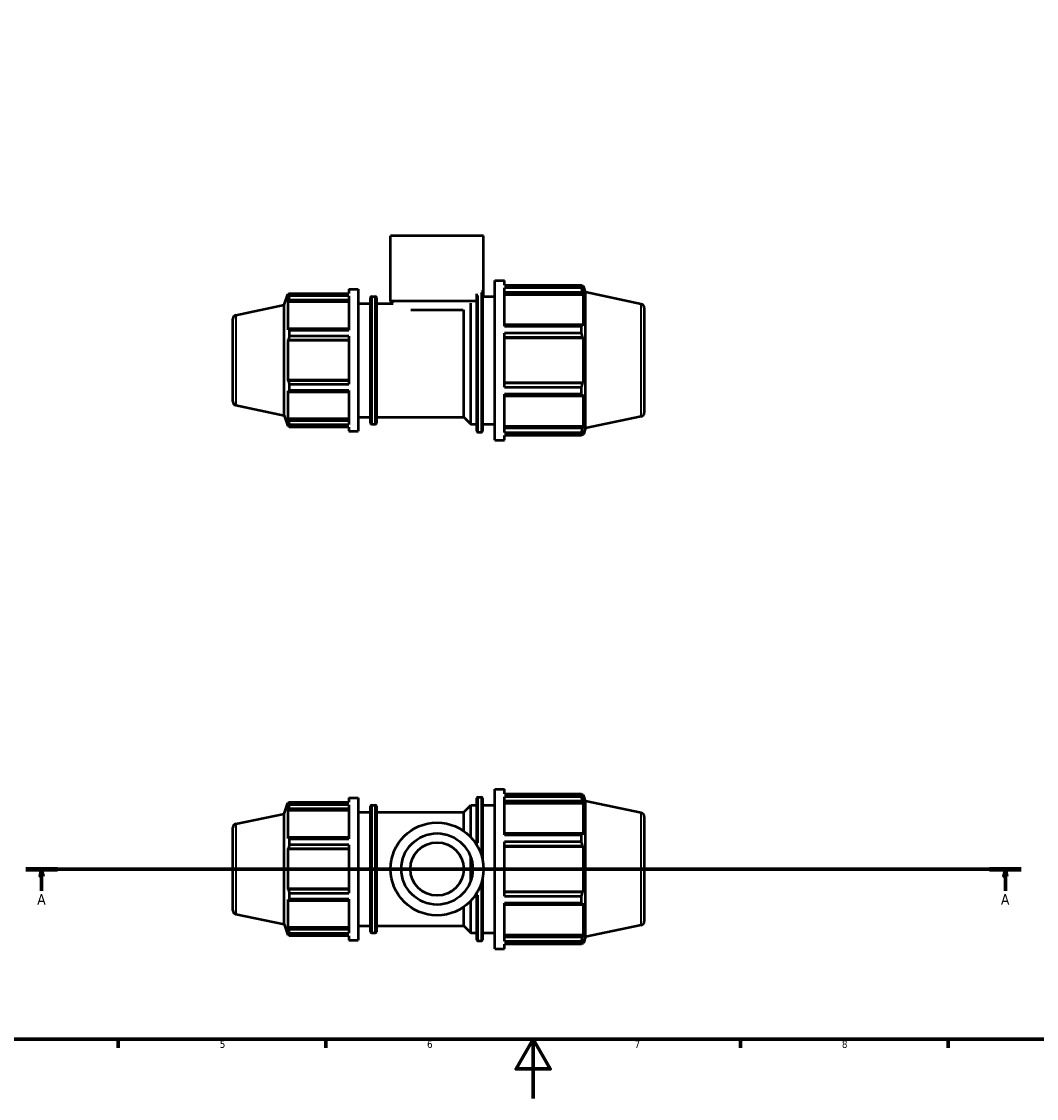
# Model space of a CAD drawing. Header units: millimetres. Extents: x 0 to 931, y 0 to 737.
# Tile 2 of 6: x 248 to 591, y 0 to 364. Entities that reach past the tile are written whole.
import ezdxf

# ---------------------------------------------------------------- set-up
doc = ezdxf.new("R2010")
doc.units = ezdxf.units.MM
doc.linetypes.add('CHAIN', pattern=[0.7087, 0.4724, -0.0591, 0.1181, -0.0591])
for name, color, linetype, lineweight in [('Border (ISO)', 7, 'Continuous', 70), ('Section Line (ISO)', 7, 'CHAIN', 70), ('Visible (ISO)', 7, 'Continuous', 50), ('Visible Narrow (ISO)', 7, 'Continuous', 35)]:
    doc.layers.add(name, color=color, linetype=linetype, lineweight=lineweight)
doc.styles.add('Label Text (ISO)', font='tahoma.ttf')
doc.styles.add('Note Text (ISO)', font='tahoma.ttf')

# ---------------------------------------------------------------- blocks, each defined once
blk = doc.blocks.new('Borders Default Border')
at = {"layer": 'Border (ISO)'}
for p, q in [((280.33, 20), (280.33, 17.1)), ((350.42, 20), (350.42, 17.1)), ((490.58, 20), (490.58, 17.1)), ((560.67, 20), (560.67, 17.1))]:
    blk.add_line(p, q, dxfattribs=at)
at = {"layer": 'Border (ISO)', "flags": 128}
for points in [[(20, 20), (20, 574), (821, 574), (821, 20), (20, 20)], [(420.5, 0), (420.5, 20), (414.73, 10), (426.27, 10), (420.5, 20)]]:
    blk.add_lwpolyline(points, dxfattribs=at)
at = {"layer": 'Border (ISO)', "color": 232, "true_color": 0xca0064, "char_height": 2.5, "attachment_point": 7, "style": 'Note Text (ISO)'}
for s, insert in [('5', (314.64, 17.05)), ('6', (384.66, 17.05)), ('7', (454.77, 17.1)), ('8', (524.81, 17.04))]:
    blk.add_mtext(s, dxfattribs=dict(at, insert=insert))
blk = doc.blocks.new('2dTransSection0')
at = {"layer": 'Section Line (ISO)', "linetype": 'CHAIN'}
blk.add_line((249.12, 77.53), (585.38, 77.53), dxfattribs=at)
at = {"layer": 'Section Line (ISO)', "linetype": 'Continuous', "lineweight": 140}
for p, q in [((249.12, 77.53), (259.8, 77.53)), ((574.7, 77.53), (585.38, 77.53))]:
    blk.add_line(p, q, dxfattribs=at)
at = {"layer": 'Section Line (ISO)', "linetype": 'Continuous'}
for p, q in [((254.46, 77.53), (253.96, 75.03)), ((254.46, 75.03), (254.46, 77.53)), ((254.96, 75.03), (254.46, 77.53)), ((580.04, 77.53), (579.54, 75.03)), ((580.04, 75.03), (580.04, 77.53)), ((580.54, 75.03), (580.04, 77.53)), ((253.96, 75.03), (254.96, 75.03)), ((254.46, 70.21), (254.46, 75.03)), ((579.54, 75.03), (580.54, 75.03)), ((580.04, 70.21), (580.04, 75.03))]:
    blk.add_line(p, q, dxfattribs=at)
at = {"layer": 'Section Line (ISO)', "linetype": 'Continuous', "flags": 128}
for points in [[(254.96, 75.03), (254.46, 77.53), (253.96, 75.03), (254.96, 75.03)], [(580.54, 75.03), (580.04, 77.53), (579.54, 75.03), (580.54, 75.03)]]:
    blk.add_lwpolyline(points, dxfattribs=at)
at = {"layer": 'Section Line (ISO)'}
for points in [[(254.96, 75.03), (254.46, 77.53), (253.96, 75.03), (254.96, 75.03)], [(580.54, 75.03), (580.04, 77.53), (579.54, 75.03), (580.54, 75.03)]]:
    blk.add_solid(points, dxfattribs=at)
at = {"layer": 'Section Line (ISO)', "char_height": 3.5, "attachment_point": 7, "style": 'Label Text (ISO)'}
for insert in [(252.97, 65.53), (578.55, 65.53)]:
    blk.add_mtext('A', dxfattribs=dict(at, insert=insert))

msp = doc.modelspace()

# ---------------------------------------------------------------- linework, layer by layer
at = {"layer": 'Visible (ISO)'}
for p, q in [((403.707, 291.427), (372.355, 291.427)), ((372.355, 269.427), (372.355, 291.427)), ((403.707, 271.027), (403.707, 291.427)), ((358.226, 273.427), (358.226, 272.01)), ((358.226, 273.427), (361.426, 273.427)), ((361.426, 273.427), (361.426, 225.427)), ((403.424, 273.143), (403.424, 225.527)), ((407.594, 222.427), (407.594, 276.427)), ((407.594, 276.427), (410.794, 276.427)), ((410.794, 274.832), (410.794, 276.427)), ((410.794, 274.832), (436.865, 274.832)), ((410.794, 260.927), (410.794, 273.856)), ((436.865, 273.856), (410.794, 273.856)), ((436.865, 273.856), (436.865, 274.832)), ((437.018, 274.537), (437.479, 274.537)), ((437.479, 273.375), (437.216, 274.148)), ((438.174, 272.398), (437.479, 274.537)), ((437.479, 273.375), (437.479, 274.537)), ((336.406, 268.121), (337.585, 271.747)), ((337.585, 271.747), (337.585, 270.714)), ((337.995, 271.747), (337.585, 271.747)), ((337.819, 271.401), (337.585, 270.714)), ((337.585, 269.225), (337.819, 269.864)), ((337.819, 269.864), (358.226, 269.864)), ((338.131, 272.01), (358.226, 272.01)), ((338.131, 271.142), (338.131, 272.01)), ((358.226, 271.142), (338.131, 271.142)), ((358.226, 271.142), (358.226, 259.649)), ((365.596, 228.227), (365.596, 270.627)), ((365.996, 271.027), (367.182, 271.027)), ((367.582, 270.627), (367.582, 228.227)), ((401.417, 269.427), (372.355, 269.427)), ((373.155, 268.627), (372.355, 269.427)), ((401.438, 225.527), (401.438, 271.905)), ((403.707, 271.027), (407.594, 271.027)), ((410.794, 272.419), (437.216, 272.419)), ((410.794, 271.7), (437.479, 271.7)), ((437.216, 272.419), (437.479, 271.7)), ((437.479, 261.022), (437.479, 271.7)), ((438.174, 226.457), (438.174, 272.398)), ((457.041, 268.388), (438.174, 272.398)), ((320.021, 264.638), (336.406, 268.121)), ((336.406, 230.734), (336.406, 268.121)), ((358.226, 269.225), (337.585, 269.225)), ((337.585, 269.225), (337.585, 259.734)), ((361.426, 268.627), (365.596, 268.627)), ((367.582, 268.627), (373.155, 268.627)), ((396.839, 266.369), (379.223, 266.369)), ((397.053, 230.227), (397.053, 266.433)), ((399.453, 227.827), (399.453, 268.731)), ((458.031, 267.165), (458.031, 231.69)), ((319.031, 235.44), (319.031, 263.415)), ((337.819, 260.066), (337.585, 259.734)), ((358.226, 260.066), (337.819, 260.066)), ((338.131, 259.649), (358.226, 259.649)), ((338.131, 257.554), (338.131, 259.649)), ((437.216, 261.396), (410.794, 261.396)), ((410.794, 260.927), (436.865, 260.927)), ((410.794, 240.285), (410.794, 258.57)), ((436.865, 258.57), (410.794, 258.57)), ((436.865, 258.57), (436.865, 260.927)), ((437.479, 261.022), (437.216, 261.396)), ((337.585, 256.139), (337.819, 256.356)), ((358.226, 256.139), (337.585, 256.139)), ((337.585, 256.139), (337.585, 242.716)), ((337.819, 256.356), (358.226, 256.356)), ((358.226, 257.554), (338.131, 257.554)), ((358.226, 257.554), (358.226, 241.301)), ((410.794, 257.222), (437.216, 257.222)), ((410.794, 256.978), (437.479, 256.978)), ((437.216, 257.222), (437.479, 256.978)), ((437.479, 241.877), (437.479, 256.978)), ((358.226, 242.716), (337.585, 242.716)), ((337.819, 242.499), (337.585, 242.716)), ((358.226, 242.499), (337.819, 242.499)), ((338.131, 241.301), (358.226, 241.301)), ((338.131, 239.206), (338.131, 241.301)), ((410.794, 241.877), (437.479, 241.877)), ((437.216, 241.633), (410.794, 241.633)), ((410.794, 240.285), (436.865, 240.285)), ((436.865, 237.928), (436.865, 240.285)), ((437.479, 241.877), (437.216, 241.633)), ((337.585, 239.121), (337.819, 238.789)), ((337.585, 239.121), (337.585, 229.629)), ((337.819, 238.789), (358.226, 238.789)), ((358.226, 239.206), (338.131, 239.206)), ((358.226, 239.206), (358.226, 227.713)), ((410.794, 224.999), (410.794, 237.928)), ((436.865, 237.928), (410.794, 237.928)), ((410.794, 237.459), (437.216, 237.459)), ((437.216, 237.459), (437.479, 237.833)), ((437.479, 227.155), (437.479, 237.833)), ((320.021, 234.217), (336.406, 230.734)), ((336.406, 230.734), (337.585, 227.107)), ((358.226, 229.629), (337.585, 229.629)), ((337.819, 228.991), (337.585, 229.629)), ((361.426, 230.227), (365.596, 230.227)), ((367.582, 230.227), (397.053, 230.227)), ((397.053, 230.227), (399.453, 227.827)), ((457.041, 230.467), (438.174, 226.457)), ((337.585, 228.14), (337.819, 227.454)), ((337.585, 228.14), (337.585, 227.107)), ((337.995, 227.107), (337.585, 227.107)), ((358.226, 228.991), (337.819, 228.991)), ((338.131, 227.713), (358.226, 227.713)), ((338.131, 226.845), (338.131, 227.713)), ((358.226, 226.845), (338.131, 226.845)), ((358.226, 226.845), (358.226, 225.427)), ((365.996, 227.827), (367.182, 227.827)), ((399.453, 227.827), (401.438, 227.827)), ((403.424, 227.827), (407.594, 227.827)), ((410.794, 227.155), (437.479, 227.155)), ((437.216, 226.436), (410.794, 226.436)), ((437.479, 227.155), (437.216, 226.436)), ((438.174, 226.457), (437.479, 224.317)), ((358.226, 225.427), (361.426, 225.427)), ((401.838, 225.127), (403.024, 225.127)), ((407.594, 222.427), (410.794, 222.427)), ((410.794, 224.999), (436.865, 224.999)), ((410.794, 222.427), (410.794, 224.022)), ((436.865, 224.022), (410.794, 224.022)), ((436.865, 224.022), (436.865, 224.999)), ((437.018, 224.317), (437.479, 224.317)), ((437.216, 224.707), (437.479, 225.48)), ((437.479, 224.317), (437.479, 225.48)), ((407.594, 50.529), (407.594, 104.529)), ((407.594, 104.529), (410.794, 104.529)), ((410.794, 102.934), (410.794, 104.529)), ((410.794, 102.934), (436.865, 102.934)), ((410.794, 89.028), (410.794, 101.958)), ((436.865, 101.958), (410.794, 101.958)), ((436.865, 101.958), (436.865, 102.934)), ((437.018, 102.639), (437.479, 102.639)), ((437.479, 101.477), (437.216, 102.249)), ((438.174, 100.5), (437.479, 102.639)), ((437.479, 101.477), (437.479, 102.639)), ((336.406, 96.222), (337.585, 99.849)), ((337.585, 99.849), (337.585, 98.816)), ((337.995, 99.849), (337.585, 99.849)), ((337.819, 99.502), (337.585, 98.816)), ((338.131, 100.111), (358.226, 100.111)), ((338.131, 99.243), (338.131, 100.111)), ((358.226, 99.243), (338.131, 99.243)), ((358.226, 101.529), (358.226, 100.111)), ((358.226, 101.529), (361.426, 101.529)), ((358.226, 99.243), (358.226, 87.751)), ((361.426, 101.529), (361.426, 53.529)), ((365.596, 56.329), (365.596, 98.729)), ((365.996, 99.129), (367.182, 99.129)), ((367.582, 98.729), (367.582, 56.329)), ((397.053, 96.729), (399.453, 99.129)), ((399.453, 88.266), (399.453, 99.129)), ((399.453, 99.129), (401.438, 99.129)), ((401.438, 85.652), (401.438, 101.429)), ((401.838, 101.829), (403.024, 101.829)), ((403.424, 101.429), (403.424, 80.495)), ((403.424, 99.129), (407.594, 99.129)), ((410.794, 100.52), (437.216, 100.52)), ((410.794, 99.802), (437.479, 99.802)), ((437.216, 100.52), (437.479, 99.802)), ((437.479, 89.123), (437.479, 99.802)), ((438.174, 54.558), (438.174, 100.5)), ((457.041, 96.489), (438.174, 100.5)), ((320.021, 92.739), (336.406, 96.222)), ((336.406, 58.836), (336.406, 96.222)), ((337.585, 97.327), (337.819, 97.966)), ((358.226, 97.327), (337.585, 97.327)), ((337.585, 97.327), (337.585, 87.835)), ((337.819, 97.966), (358.226, 97.966)), ((361.426, 96.729), (365.596, 96.729)), ((367.582, 96.729), (397.053, 96.729)), ((397.053, 90.349), (397.053, 96.729)), ((458.031, 95.267), (458.031, 59.791)), ((319.031, 63.541), (319.031, 91.517)), ((337.819, 88.167), (337.585, 87.835)), ((358.226, 88.167), (337.819, 88.167)), ((338.131, 87.751), (358.226, 87.751)), ((338.131, 85.655), (338.131, 87.751)), ((437.216, 89.497), (410.794, 89.497)), ((410.794, 89.028), (436.865, 89.028)), ((436.865, 86.671), (436.865, 89.028)), ((437.479, 89.123), (437.216, 89.497)), ((337.585, 84.241), (337.819, 84.457)), ((358.226, 84.241), (337.585, 84.241)), ((337.585, 84.241), (337.585, 70.817)), ((337.819, 84.457), (358.226, 84.457)), ((358.226, 85.655), (338.131, 85.655)), ((358.226, 85.655), (358.226, 69.402)), ((410.794, 68.386), (410.794, 86.671)), ((436.865, 86.671), (410.794, 86.671)), ((410.794, 85.323), (437.216, 85.323)), ((410.794, 85.08), (437.479, 85.08)), ((437.216, 85.323), (437.479, 85.08)), ((437.479, 69.978), (437.479, 85.08)), ((399.453, 73.661), (399.453, 81.396)), ((403.424, 74.563), (403.424, 53.629)), ((358.226, 70.817), (337.585, 70.817)), ((337.819, 70.601), (337.585, 70.817)), ((358.226, 70.601), (337.819, 70.601)), ((338.131, 69.402), (358.226, 69.402)), ((338.131, 67.307), (338.131, 69.402)), ((401.438, 53.629), (401.438, 69.406)), ((410.794, 69.978), (437.479, 69.978)), ((437.216, 69.734), (410.794, 69.734)), ((437.479, 69.978), (437.216, 69.734)), ((337.585, 67.223), (337.585, 57.731)), ((337.585, 67.223), (337.819, 66.89)), ((337.819, 66.89), (358.226, 66.89)), ((358.226, 67.307), (338.131, 67.307)), ((358.226, 67.307), (358.226, 55.814)), ((399.453, 55.929), (399.453, 66.791)), ((410.794, 68.386), (436.865, 68.386)), ((410.794, 53.1), (410.794, 66.029)), ((436.865, 66.029), (410.794, 66.029)), ((410.794, 65.56), (437.216, 65.56)), ((436.865, 66.029), (436.865, 68.386)), ((437.216, 65.56), (437.479, 65.934)), ((437.479, 55.256), (437.479, 65.934)), ((320.021, 62.318), (336.406, 58.836)), ((397.053, 58.329), (397.053, 64.709)), ((336.406, 58.836), (337.585, 55.209)), ((361.426, 58.329), (365.596, 58.329)), ((367.582, 58.329), (397.053, 58.329)), ((397.053, 58.329), (399.453, 55.929)), ((457.041, 58.568), (438.174, 54.558)), ((358.226, 57.731), (337.585, 57.731)), ((337.819, 57.092), (337.585, 57.731)), ((337.585, 56.242), (337.585, 55.209)), ((337.585, 56.242), (337.819, 55.555)), ((337.995, 55.209), (337.585, 55.209)), ((358.226, 57.092), (337.819, 57.092)), ((338.131, 55.814), (358.226, 55.814)), ((338.131, 54.947), (338.131, 55.814)), ((358.226, 54.947), (338.131, 54.947)), ((358.226, 54.947), (358.226, 53.529)), ((365.996, 55.929), (367.182, 55.929)), ((399.453, 55.929), (401.438, 55.929)), ((403.424, 55.929), (407.594, 55.929)), ((410.794, 55.256), (437.479, 55.256)), ((437.479, 55.256), (437.216, 54.537)), ((358.226, 53.529), (361.426, 53.529)), ((401.838, 53.229), (403.024, 53.229)), ((437.216, 54.537), (410.794, 54.537)), ((410.794, 53.1), (436.865, 53.1)), ((410.794, 50.529), (410.794, 52.124)), ((436.865, 52.124), (410.794, 52.124)), ((436.865, 52.124), (436.865, 53.1)), ((437.018, 52.419), (437.479, 52.419)), ((437.216, 52.808), (437.479, 53.581)), ((438.174, 54.558), (437.479, 52.419)), ((437.479, 52.419), (437.479, 53.581)), ((407.594, 50.529), (410.794, 50.529))]:
    msp.add_line(p, q, dxfattribs=at)
for radius in [15.676, 12.059, 9]:
    msp.add_circle((388.031, 77.529), radius, dxfattribs=at)
for centre, radius, start, end in [((365.996, 270.627), 0.4, 90, 180), ((367.182, 270.627), 0.4, 0, 90), ((456.781, 267.165), 1.25, 0, 78), ((320.281, 263.415), 1.25, 102, 180), ((320.281, 235.44), 1.25, 180, 258), ((456.781, 231.69), 1.25, 282, 0), ((365.996, 228.227), 0.4, 180, 270), ((367.182, 228.227), 0.4, 270, 0), ((401.838, 225.527), 0.4, 180, 270), ((403.024, 225.527), 0.4, 270, 0), ((365.996, 98.729), 0.4, 90, 180), ((367.182, 98.729), 0.4, 0, 90), ((401.838, 101.429), 0.4, 90, 180), ((403.024, 101.429), 0.4, 0, 90), ((456.781, 95.267), 1.25, 0, 78), ((320.281, 91.517), 1.25, 102, 180), ((320.281, 63.541), 1.25, 180, 258), ((456.781, 59.791), 1.25, 282, 0), ((365.996, 56.329), 0.4, 180, 270), ((367.182, 56.329), 0.4, 270, 0), ((401.838, 53.629), 0.4, 180, 270), ((403.024, 53.629), 0.4, 270, 0)]:
    msp.add_arc(centre, radius, start, end, dxfattribs=at)
for points, weights in [([(436.865, 274.832), (437.047, 274.483), (437.216, 274.148)], [1, 1.00174014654, 1.00266415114]), ([(437.216, 272.419), (437.047, 273.123), (436.865, 273.856)], [1.00266415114, 1.00174014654, 1]), ([(337.819, 271.401), (337.968, 271.699), (338.131, 272.01)], [1.00501959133, 1.00291609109, 1]), ([(338.131, 271.142), (337.968, 270.49), (337.819, 269.864)], [1, 1.00291609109, 1.00501959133]), ([(337.819, 260.066), (337.968, 259.862), (338.131, 259.649)], [1.00501959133, 1.00291609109, 1]), ([(436.865, 260.927), (437.047, 261.166), (437.216, 261.396)], [1, 1.00174014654, 1.00266415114]), ([(437.216, 257.222), (437.047, 257.882), (436.865, 258.57)], [1.00266415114, 1.00174014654, 1]), ([(338.131, 257.554), (337.968, 256.943), (337.819, 256.356)], [1, 1.00291609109, 1.00501959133]), ([(337.819, 242.499), (337.968, 241.912), (338.131, 241.301)], [1.00501959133, 1.00291609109, 1]), ([(436.865, 240.285), (437.047, 240.973), (437.216, 241.633)], [1, 1.00174014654, 1.00266415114]), ([(338.131, 239.206), (337.968, 238.993), (337.819, 238.789)], [1, 1.00291609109, 1.00501959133]), ([(437.216, 237.459), (437.047, 237.689), (436.865, 237.928)], [1.00266415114, 1.00174014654, 1]), ([(337.819, 228.991), (337.968, 228.365), (338.131, 227.713)], [1.00501959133, 1.00291609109, 1]), ([(338.131, 226.845), (337.968, 227.156), (337.819, 227.454)], [1, 1.00291609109, 1.00501959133]), ([(436.865, 224.999), (437.047, 225.732), (437.216, 226.436)], [1, 1.00174014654, 1.00266415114]), ([(437.216, 224.707), (437.047, 224.372), (436.865, 224.022)], [1.00266415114, 1.00174014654, 1]), ([(436.865, 102.934), (437.047, 102.585), (437.216, 102.249)], [1, 1.00174014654, 1.00266415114]), ([(437.216, 100.52), (437.047, 101.224), (436.865, 101.958)], [1.00266415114, 1.00174014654, 1]), ([(337.819, 99.502), (337.968, 99.801), (338.131, 100.111)], [1.00501959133, 1.00291609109, 1]), ([(338.131, 99.243), (337.968, 98.591), (337.819, 97.966)], [1, 1.00291609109, 1.00501959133]), ([(337.819, 88.167), (337.968, 87.963), (338.131, 87.751)], [1.00501959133, 1.00291609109, 1]), ([(436.865, 89.028), (437.047, 89.268), (437.216, 89.497)], [1, 1.00174014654, 1.00266415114]), ([(338.131, 85.655), (337.968, 85.044), (337.819, 84.457)], [1, 1.00291609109, 1.00501959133]), ([(437.216, 85.323), (437.047, 85.983), (436.865, 86.671)], [1.00266415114, 1.00174014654, 1]), ([(337.819, 70.601), (337.968, 70.014), (338.131, 69.402)], [1.00501959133, 1.00291609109, 1]), ([(436.865, 68.386), (437.047, 69.074), (437.216, 69.734)], [1, 1.00174014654, 1.00266415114]), ([(338.131, 67.307), (337.968, 67.094), (337.819, 66.89)], [1, 1.00291609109, 1.00501959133]), ([(437.216, 65.56), (437.047, 65.79), (436.865, 66.029)], [1.00266415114, 1.00174014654, 1]), ([(337.819, 57.092), (337.968, 56.466), (338.131, 55.814)], [1.00501959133, 1.00291609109, 1]), ([(338.131, 54.947), (337.968, 55.257), (337.819, 55.555)], [1, 1.00291609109, 1.00501959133]), ([(436.865, 53.1), (437.047, 53.833), (437.216, 54.537)], [1, 1.00174014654, 1.00266415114]), ([(437.216, 52.808), (437.047, 52.473), (436.865, 52.124)], [1.00266415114, 1.00174014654, 1])]:
    msp.add_rational_spline(points, weights, degree=2, dxfattribs=at)
at = {"layer": 'Visible Narrow (ISO)'}
for p, q in [((365.996, 270.761), (365.996, 228.093)), ((367.182, 228.093), (367.182, 270.761)), ((401.838, 271.287), (401.838, 225.37)), ((403.024, 225.392), (403.024, 272.36)), ((457.041, 230.7), (457.041, 268.154)), ((320.021, 264.451), (320.021, 234.404)), ((365.996, 98.863), (365.996, 56.195)), ((367.182, 56.195), (367.182, 98.863)), ((401.838, 101.781), (401.838, 86.394)), ((403.024, 83.742), (403.024, 101.771)), ((457.041, 58.802), (457.041, 96.256)), ((320.021, 92.552), (320.021, 62.506)), ((403.024, 53.287), (403.024, 71.315)), ((401.838, 68.663), (401.838, 53.277))]:
    msp.add_line(p, q, dxfattribs=at)

# ---------------------------------------------------------------- block references
msp.add_blockref('Borders Default Border', (0, 0))
at = {"layer": 'Section Line (ISO)'}
msp.add_blockref('2dTransSection0', (0, 0), dxfattribs=at)

doc.saveas('drawing.dxf')
